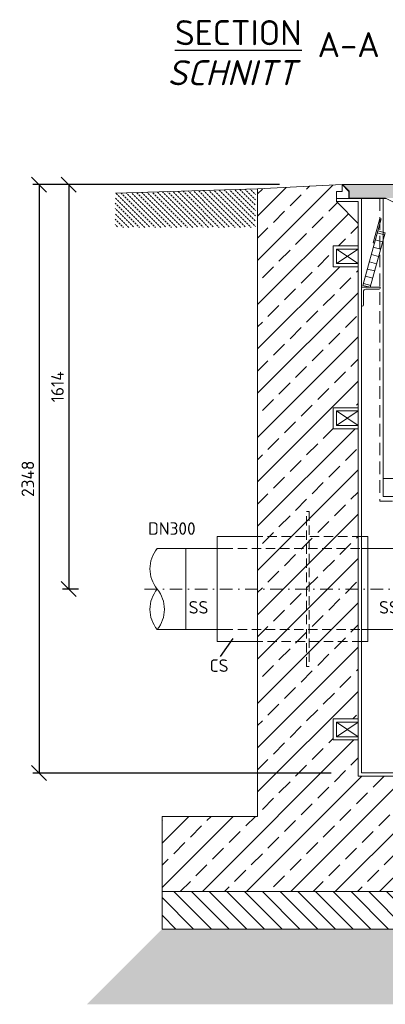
# Model space of a CAD drawing. Header units: millimetres. Extents: x -56583 to 53689, y -12797 to -109.
# Tile 9 of 14: x 31872 to 33331, y -9316 to -5387. Entities that reach past the tile are written whole.
import ezdxf

# ---------------------------------------------------------------- set-up
doc = ezdxf.new("R2010")
doc.units = ezdxf.units.MM
for name, pattern in [('HIDDEN', [0.375, 0.25, -0.125]), ('STRICHPUNKT2', [0.5, 0.25, -0.125, 0, -0.125]), ('VERDECKT2', [0.1875, 0.125, -0.0625])]:
    doc.linetypes.add(name, pattern=pattern)
for name, color, linetype, lineweight in [('P------T7', 7, 'Continuous', 18), ('P-BS----Bem', 7, 'Continuous', 18), ('P-MS020', 7, 'Continuous', 30), ('P-MS250', 190, 'Continuous', 35), ('P-SSLEIX', 7, 'STRICHPUNKT2', 18)]:
    doc.layers.add(name, color=color, linetype=linetype, lineweight=lineweight)
doc.styles.get("Standard").update_dxf_attribs({"font": 'isocpeur.ttf'})
doc.dimstyles.new('Kopie von ISO-25', dxfattribs={"dimscale": 20, "dimtxt": 2.5, "dimasz": 3, "dimexe": 1.25, "dimexo": 0.625, "dimgap": 1, "dimtad": 1, "dimtxsty": 'Standard', "dimcen": 2.5, "dimadec": 0, "dimazin": 0, "dimtfac": 1, "dimtmove": 0, "dimatfit": 1, "dimfxl": 0, "dimarcsym": 0})

# ---------------------------------------------------------------- blocks, each defined once
blk = doc.blocks.new('_Oblique')
at = {"color": 0, "linetype": 'ByBlock', "lineweight": -2}
blk.add_line((-0.5, -0.5), (0.5, 0.5), dxfattribs=at)
blk = doc.blocks.new('*D10')
at = {"layer": 'Defpoints', "color": 0, "transparency": 16777216}
for p in [(33508.1, -6045.3), (32067.7, -7659.3), (32706.6, -7659.3)]:
    blk.add_point(p, dxfattribs=at)
at = {"layer": 'P-BS----Bem', "color": 0, "lineweight": -2, "transparency": 16777216}
for p, q in [((32908.1, -6045.3), (32042.7, -6045.3)), ((32067.7, -6045.3), (32067.7, -7659.3)), ((32106.6, -7659.3), (32042.7, -7659.3))]:
    blk.add_line(p, q, dxfattribs=at)
at = {"layer": 'P-BS----Bem', "color": 0, "lineweight": -2, "transparency": 16777216, "xscale": 60, "yscale": 60, "zscale": 60}
for p, rotation in [((32067.7, -6045.3), 90), ((32067.7, -7659.3), 270)]:
    blk.add_blockref('_Oblique', p, dxfattribs=dict(at, rotation=rotation))
at = {"layer": 'P-BS----Bem', "color": 0, "transparency": 16777216, "insert": (32022.7, -6852.3), "char_height": 50, "attachment_point": 5, "rotation": 90}
blk.add_mtext('1614', dxfattribs=at)
blk = doc.blocks.new('*D11')
at = {"layer": 'Defpoints', "color": 0, "transparency": 16777216}
for p in [(33508.1, -6045.3), (31949.5, -8393.3), (33714.5, -8393.3)]:
    blk.add_point(p, dxfattribs=at)
at = {"layer": 'P-BS----Bem', "color": 0, "lineweight": -2, "transparency": 16777216}
for p, q in [((32908.1, -6045.3), (31924.5, -6045.3)), ((31949.5, -6045.3), (31949.5, -8393.3)), ((33114.5, -8393.3), (31924.5, -8393.3))]:
    blk.add_line(p, q, dxfattribs=at)
at = {"layer": 'P-BS----Bem', "color": 0, "lineweight": -2, "transparency": 16777216, "xscale": 60, "yscale": 60, "zscale": 60}
for p, rotation in [((31949.5, -6045.3), 90), ((31949.5, -8393.3), 270)]:
    blk.add_blockref('_Oblique', p, dxfattribs=dict(at, rotation=rotation))
at = {"layer": 'P-BS----Bem', "color": 0, "transparency": 16777216, "insert": (31904.5, -7219.3), "char_height": 50, "attachment_point": 5, "rotation": 90}
blk.add_mtext('2348', dxfattribs=at)

msp = doc.modelspace()

# ---------------------------------------------------------------- hatches: boundary and pattern name
at = {"lineweight": 9}
h = msp.add_hatch(dxfattribs=at)
h.set_pattern_fill('ANSI33', color=256, scale=500)
h.set_pattern_definition([(45, (34188.11, -7455.76), (-88.388, 88.388), []), (45, (34276.5, -7455.76), (-88.3883, 88.3883), [62.5, -31.25])])
h.paths.add_polyline_path([(33222.61, -7019.661), (33122.81, -7019.661), (33122.81, -6935.761), (33222.61, -6935.761), (33222.61, -6373.761), (33122.81, -6373.761), (33122.81, -6289.861), (33222.61, -6289.861), (33222.61, -6200.061), (33135.81, -6113.261), (33135.81, -6100.261), (33135.81, -6072.761), (33158.217, -6072.761), (33158.217, -6045.261), (32821.31, -6062.061), (32821.31, -8566.261), (32440.31, -8566.261), (32440.31, -8866.261), (35935.91, -8866.261), (35935.91, -8566.261), (35554.91, -8566.261), (35554.91, -6062.061), (35218.002, -6045.261), (35218.002, -6072.761), (35240.41, -6072.761), (35240.41, -6100.261), (35240.41, -6113.261), (35153.61, -6200.061), (35153.61, -6289.861), (35253.41, -6289.861), (35253.41, -6373.761), (35153.61, -6373.761), (35153.61, -6935.761), (35253.41, -6935.761), (35253.41, -7019.661), (35153.61, -7019.661), (35153.61, -8177.661), (35253.41, -8177.661), (35253.41, -8261.561), (35153.61, -8261.561), (35153.61, -8541.261), (34982.61, -8541.261), (34982.61, -8406.261), (34888.11, -8406.261), (34888.11, -8415.761), (34888.11, -8556.761), (34888.11, -8566.261), (34814.11, -8566.261), (34814.11, -8556.761), (34814.11, -8436.261), (34619.61, -8436.261), (34619.61, -8496.261), (34615.61, -8496.261, -0.41421356), (34611.61, -8492.261), (34611.61, -8452.261, 0.41421356), (34603.61, -8444.261), (34563.61, -8444.261, -0.41421356), (34559.61, -8440.261), (34559.61, -8436.261), (34479.61, -8436.261), (34479.61, -8440.261, -0.41421356), (34475.61, -8444.261), (34435.61, -8444.261, 0.41421356), (34427.61, -8452.261), (34427.61, -8492.261, -0.41421356), (34423.61, -8496.261), (34419.61, -8496.261), (34419.61, -8436.261), (33956.61, -8436.261), (33956.61, -8496.261), (33952.61, -8496.261, -0.41421356), (33948.61, -8492.261), (33948.61, -8452.261, 0.41421356), (33940.61, -8444.261), (33900.61, -8444.261, -0.41421356), (33896.61, -8440.261), (33896.61, -8436.261), (33816.61, -8436.261), (33816.61, -8440.261, -0.41421356), (33812.61, -8444.261), (33772.61, -8444.261, 0.41421356), (33764.61, -8452.261), (33764.61, -8492.261, -0.41421356), (33760.61, -8496.261), (33756.61, -8496.261), (33756.61, -8436.261), (33562.11, -8436.261), (33562.11, -8556.761), (33562.11, -8566.261), (33488.11, -8566.261), (33488.11, -8556.761), (33488.11, -8406.261), (33222.61, -8406.261), (33222.61, -8261.561), (33122.81, -8261.561), (33122.81, -8177.661), (33222.61, -8177.661)])
at = {"lineweight": 0}
h = msp.add_hatch(color=253, dxfattribs=at)
h.dxf.hatch_style = 1
h.paths.add_polyline_path([(33160.217, -6045.261), (33186.717, -6071.761), (33186.717, -6099.261), (35189.502, -6099.261), (35189.502, -6071.761), (35216.002, -6045.261)])
at = {"lineweight": 13}
h = msp.add_hatch(dxfattribs=at)
h.set_pattern_fill('BETON_UNBEWEHRT', color=256, scale=60, angle=90, pattern_type=2)
h.set_pattern_definition([(135, (35975.039, -6128.545), (-10.6066, -10.6066), [7.5, -3.75])])
h.paths.add_polyline_path([(32253.31, -6089.99), (32254.91, -6089.99), (32254.91, -6079.835), (32813.31, -6062.312), (32813.31, -6215.99), (32253.31, -6215.99), (32253.31, -6134.99)])
at = {"lineweight": 9}
h = msp.add_hatch(dxfattribs=at)
h.set_pattern_fill('ANSI31', color=256, scale=400, angle=90)
h.set_pattern_definition([(135, (34188.11, -8941.26), (-35.3553, -35.3553), [])])
h.paths.add_polyline_path([(32440.31, -8866.261), (35935.91, -8866.261), (35935.91, -9016.261), (32440.31, -9016.261)])
h = msp.add_hatch(dxfattribs=at)
h.set_pattern_fill('GRAVEL', color=256, scale=50)
h.set_pattern_definition([(228.01279, (34224.1095, -9116.2613), (-400, -450), [6.7268, -665.9544]), (184.96974, (34219.6095, -9121.2613), (600, 50), [11.5434, -1142.7962]), (132.51045, (34208.1095, -9122.2613), (500, -550), [8.1394, -805.8016]), (267.27369, (34188.6095, -9134.7613), (50, 1000), [10.5119, -1040.6779]), (292.83365, (34188.1095, -9145.2613), (-250, 600), [10.30775, -1020.46866]), (357.27369, (34192.1095, -9154.7613), (-1000, 50), [10.5119, -1040.6779]), (37.69424, (34202.6095, -9155.2613), (-650, -500), [13.90145, -1376.2424]), (72.25533, (34213.6095, -9146.7613), (350, 1100), [13.1244, -1299.3161]), (121.42957, (34217.6095, -9134.2613), (-400, 650), [10.5475, -1044.20366]), (175.23636, (34212.1095, -9125.2613), (550, -50), [12.0416, -590.0381]), (222.39744, (34200.1095, -9124.2613), (-600, -550), [15.5724, -1541.66875]), (138.81407, (34238.1095, -9135.2613), (-350, 300), [5.31505, -526.1922]), (171.46923, (34234.1095, -9131.7613), (650, -100), [10.11185, -1001.0756]), (225, (34224.11, -9130.26), (-6e-15, -50), [7.071, -63.6396]), (203.1986, (34220.6095, -9124.261), (250, 100), [3.8079, -376.9808]), (291.8014, (34217.1095, -9125.761), (-50, 150), [5.3851, -263.8731]), (30.96376, (34219.1095, -9130.761), (150, 100), [8.7464, -282.8011]), (161.56505, (34226.61, -9126.261), (100, -50), [6.3245, -151.7893]), (16.38954, (34188.1095, -9125.7613), (500, 150), [8.86, -877.14226]), (70.34618, (34196.6095, -9123.2613), (-200, -550), [7.43305, -735.8704]), (293.1986, (34226.6095, -9116.261), (-100, 250), [7.6158, -373.1729]), (343.61046, (34229.6095, -9123.2613), (-500, 150), [8.86, -877.14226]), (339.44395, (34188.1095, -9156.761), (-250, 100), [8.544, -418.6562]), (294.77514, (34196.1095, -9159.7613), (-250, 550), [7.1589, -708.73215]), (66.8014, (34227.1095, -9166.261), (100, 250), [7.6158, -373.1729]), (17.35402, (34230.1095, -9159.2613), (-650, -200), [8.38155, -829.7712]), (69.44395, (34202.6095, -9166.261), (-100, -250), [4.272, -422.9282]), (101.30993, (34224.11, -9166.261), (-50, 200), [2.5495, -252.4015]), (165.96376, (34223.61, -9163.761), (150, -50), [10.3078, -195.8475]), (186.009, (34213.6095, -9161.2613), (500, 50), [9.5525, -945.69616]), (303.6901, (34219.11, -9135.261), (-50, 100), [7.2111, -173.0665]), (353.15723, (34223.1095, -9141.2613), (850, -100), [12.5897, -1246.3781]), (60.9454, (34235.6095, -9142.7613), (-200, -350), [5.1478, -509.6337]), (90, (34238.11, -9138.26), (-50, 50), [3, -47]), (120.25644, (34212.6095, -9159.7613), (200, -350), [6.9462, -687.676]), (48.01279, (34209.1095, -9153.7613), (400, 450), [13.4536, -659.2276]), (0, (34218.11, -9143.76), (50, 50), [13, -37]), (325.30485, (34231.1095, -9143.7613), (500, -350), [7.9057, -782.6637]), (254.0546, (34237.6095, -9148.261), (-50, -200), [7.2801, -356.7254]), (207.64598, (34235.6095, -9155.2613), (-950, -500), [11.85325, -1173.4737]), (175.42608, (34225.1095, -9160.7613), (-650, 50), [12.53995, -1241.4537])])
h.paths.add_polyline_path([(35935.91, -9016.261), (32440.31, -9016.261), (32140.31, -9316.261), (36235.91, -9316.261)])

# ---------------------------------------------------------------- linework, layer by layer
at = {"lineweight": 0}
for p, q in [((33158.217, -6045.261), (32821.31, -6062.061)), ((33158.217, -6045.261), (33185.717, -6072.761)), ((33158.217, -6045.261), (33158.217, -6072.761)), ((32254.91, -6079.835), (32821.31, -6062.061)), ((32821.31, -6062.061), (32821.31, -8566.261)), ((33158.217, -6072.761), (33135.81, -6072.761)), ((33135.81, -6072.761), (33135.81, -6100.261)), ((33185.717, -6072.761), (33185.717, -6100.261)), ((33135.81, -6113.261), (33135.81, -6100.261)), ((33135.81, -6100.261), (33235.61, -6100.261)), ((33222.61, -6113.261), (33135.81, -6113.261)), ((33135.81, -6113.261), (33222.61, -6200.061)), ((33222.61, -8406.261), (33222.61, -6113.261)), ((33235.61, -8393.261), (33235.61, -6100.261)), ((33235.61, -6100.261), (33332.877, -6100.261)), ((33298.748, -6237.513), (33327.696, -6245.387)), ((33290.874, -6266.461), (33319.822, -6274.335)), ((33135.81, -6360.761), (33222.61, -6302.861)), ((33135.81, -6302.861), (33222.61, -6360.761)), ((33275.126, -6324.357), (33304.074, -6332.231)), ((33283, -6295.409), (33311.948, -6303.283)), ((33267.252, -6353.306), (33296.2, -6361.18)), ((33259.378, -6382.254), (33288.326, -6390.128)), ((33243.63, -6440.15), (33272.578, -6448.024)), ((33251.504, -6411.202), (33280.452, -6419.076)), ((33135.81, -7006.661), (33222.61, -6948.761)), ((33135.81, -6948.761), (33222.61, -7006.661)), ((33727.61, -7218.261), (33322.61, -7218.261)), ((32660.61, -7449.761), (32821.31, -7449.761)), ((32660.61, -7449.761), (32660.61, -7868.761)), ((32420.329, -7497.311), (32685.61, -7497.311)), ((32535.61, -7497.311), (32535.61, -7821.211)), ((32685.61, -7821.211), (32420.703, -7821.211)), ((32660.61, -7868.761), (32821.31, -7868.761)), ((33135.81, -8248.561), (33222.61, -8190.661)), ((33135.81, -8190.661), (33222.61, -8248.561)), ((34982.61, -8406.261), (33222.61, -8406.261)), ((34995.61, -8393.261), (33235.61, -8393.261)), ((32821.31, -8566.261), (32440.31, -8566.261)), ((32440.31, -8566.261), (32440.31, -8866.261)), ((35935.91, -8866.261), (32440.31, -8866.261))]:
    msp.add_line(p, q, dxfattribs=at)
msp.add_line((32673.214, -7929.063), (32723.713, -7856.329))
for points in [[(35189.502, -6071.761), (35189.502, -6099.261), (35044.342, -6099.261), (35004.342, -6119.261), (33371.877, -6119.261), (33331.877, -6099.261), (33186.717, -6099.261), (33186.717, -6071.761), (33160.217, -6045.261), (35216.002, -6045.261)], [(33287.593, -6278.523), (33313.84, -6182.029), (33309.015, -6180.716), (33282.768, -6277.21)], [(33270.61, -6455.261), (33329.665, -6238.15), (33300.717, -6230.276), (33241.661, -6447.387)], [(33135.81, -6302.861), (33222.61, -6302.861), (33222.61, -6360.761), (33135.81, -6360.761)], [(33135.81, -6948.761), (33222.61, -6948.761), (33222.61, -7006.661), (33135.81, -7006.661)], [(33135.81, -8190.661), (33222.61, -8190.661), (33222.61, -8248.561), (33135.81, -8248.561)], [(32440.31, -8866.261), (35935.91, -8866.261), (35935.91, -9016.261), (32440.31, -9016.261)]]:
    msp.add_lwpolyline(points, close=True, dxfattribs=at)
at = {"linetype": 'HIDDEN', "lineweight": 0, "ltscale": 200}
msp.add_lwpolyline([(33309.61, -6100.261), (33309.61, -7308.646), (33740.61, -7308.646), (33740.61, -6119.261)], dxfattribs=at)
at = {"lineweight": 0}
for points in [[(33322.61, -6100.261), (33322.61, -7290.261), (33727.61, -7290.261), (33727.61, -6119.261)], [(33222.61, -6289.861), (33122.81, -6289.861), (33122.81, -6373.761), (33222.61, -6373.761)], [(33222.61, -6935.761), (33122.81, -6935.761), (33122.81, -7019.661), (33222.61, -7019.661)], [(33235.61, -7449.761), (33260.61, -7449.761), (33260.61, -7868.761), (33235.61, -7868.761)], [(33435.61, -7497.311), (33235.61, -7497.311), (33235.61, -7821.211), (33435.61, -7821.311)], [(33222.61, -8177.661), (33122.81, -8177.661), (33122.81, -8261.561), (33222.61, -8261.561)]]:
    msp.add_lwpolyline(points, dxfattribs=at)
msp.add_lwpolyline([(33252.61, -6463.261), (33306.11, -6463.261, 0.41421356), (33310.61, -6458.761), (33310.61, -6455.261), (33235.61, -6455.261), (33235.61, -6455.261), (33235.61, -6455.261), (33235.61, -6530.261), (33239.11, -6530.261, 0.41421356), (33243.61, -6525.761), (33243.61, -6472.261, -0.41421356)], format="xyb", close=True, dxfattribs=at)
for centre, start, end in [((32520.001, -7578.286), 140.803795, 219.196205), ((32520.001, -7740.236), 140.803795, 219.196205), ((32321.404, -7740.236), 320.803795, 39.196205)]:
    msp.add_arc(centre, 128.129, start, end, dxfattribs=at)
at = {"layer": 'P-MS250', "color": 0, "linetype": 'VERDECKT2', "lineweight": 0, "ltscale": 300}
for p, q in [((33235.61, -7449.761), (32821.31, -7449.761)), ((32685.61, -7497.311), (33235.61, -7497.311)), ((32685.61, -7821.211), (33235.61, -7821.211)), ((33235.61, -7868.761), (32821.31, -7868.761))]:
    msp.add_line(p, q, dxfattribs=at)
msp.add_lwpolyline([(33026.96, -7968.761), (33016.96, -7968.761), (33016.96, -7349.761), (33026.96, -7349.761)], close=True, dxfattribs=at)
at = {"layer": 'P-SSLEIX', "color": 7, "linetype": 'STRICHPUNKT2', "ltscale": 200}
msp.add_line((32370.703, -7659.261), (36005.516, -7659.261), dxfattribs=at)

# ---------------------------------------------------------------- texts
at = {"layer": 'P------T7', "color": 0, "linetype": 'Continuous', "lineweight": 25, "char_height": 100, "attachment_point": 7}
for s, insert in [('{\\LSECTION}', (32491.745, -5489.146)), ('{\\fISOCPEUR|b0|i1|c0|p34;SCHNITT}', (32461.372, -5648.93))]:
    msp.add_mtext(s, dxfattribs=dict(at, insert=insert))
at = {"layer": 'P------T7', "color": 0, "insert": (33060.563, -5436.846), "char_height": 100, "attachment_point": 1}
msp.add_mtext('A-A', dxfattribs=at)
at = {"layer": 'P-MS020', "color": 0}
for s, p in [('DN300', (32384.218, -7442.85)), ('SS', (32545.969, -7757.232)), ('SS', (33305.701, -7757.232)), ('CS', (32629.819, -7989.766))]:
    msp.add_text(s, height=50, dxfattribs=at).set_placement(p)

# ---------------------------------------------------------------- dimensions: what is measured, and where the dimension line sits
at = {"layer": 'P-BS----Bem', "color": 0}
for base, p2, picture, middle in [((31949.547, -8393.261), (33714.489, -8393.261), '*D11', (31904.547, -7219.261)), ((32067.707, -7659.261), (32706.638, -7659.261), '*D10', (32022.707, -6852.261))]:
    dim = msp.add_linear_dim(base=base, p1=(33508.11, -6045.261), p2=p2, angle=90, dimstyle='Kopie von ISO-25', override={"dimexo": 30, "dimblk1": 'Oblique', "dimblk2": 'Oblique', "dimsah": 1}, dxfattribs=at)
    dim.commit()
    dim.dimension.update_dxf_attribs({"geometry": picture, "text_midpoint": middle})

doc.saveas('drawing.dxf')
